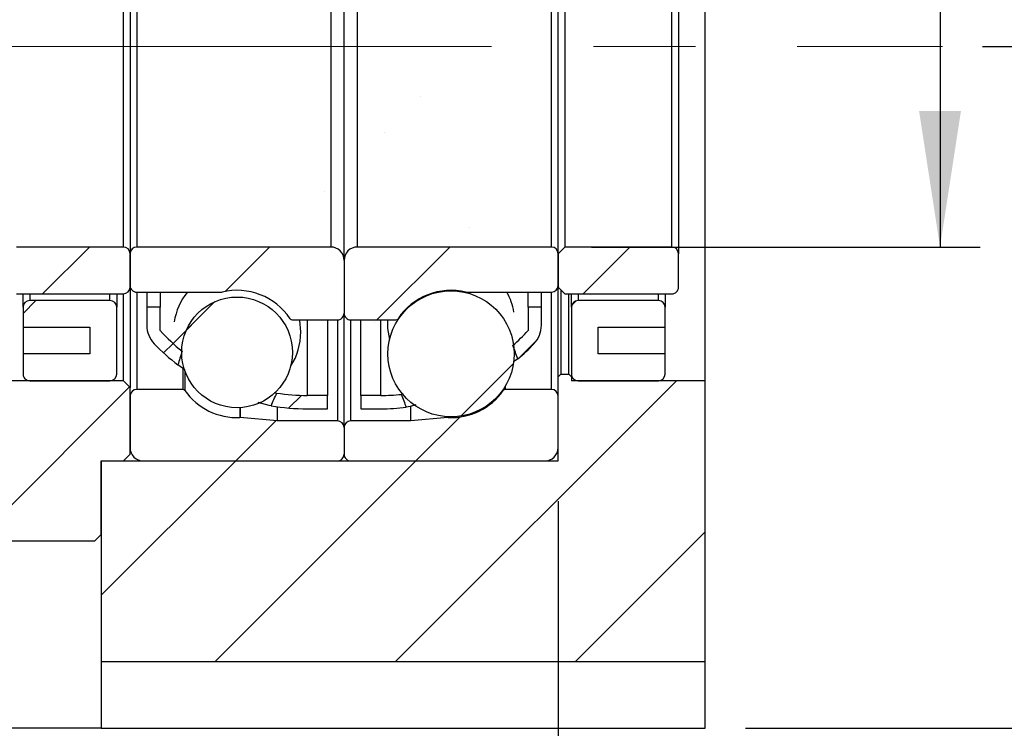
# Model space of a CAD drawing. Header units: millimetres. Extents: x 27 to 275, y 8 to 200.
# Tile 6 of 8: x 227 to 252, y 37 to 55. Entities that reach past the tile are written whole.
import ezdxf

# ---------------------------------------------------------------- set-up
doc = ezdxf.new("R2010")
doc.units = ezdxf.units.MM
doc.linetypes.add('CENTERX2', pattern=[20.319999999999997, 12.7, -2.54, 2.54, -2.54])
doc.layers.add('圖層0', color=7, linetype='Continuous')
doc.styles.add('SLDTEXTSTYLE0', font='TXT', dxfattribs={"width": 0.7})
doc.dimstyles.new('SLDDIMSTYLE3', dxfattribs={"dimtxt": 3.389973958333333, "dimasz": 2.5, "dimexe": 0, "dimexo": 0.0625, "dimgap": 0.8474934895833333, "dimtad": 1, "dimlfac": 3, "dimrnd": 1e-09, "dimzin": 12, "dimdsep": 46, "dimtxsty": 'SLDTEXTSTYLE0', "dimsah": 1, "dimcen": 0.09, "dimadec": 0, "dimazin": 3, "dimtfac": 1, "dimtofl": 0, "dimtmove": 0, "dimatfit": 3, "dimfxl": 0, "dimfrac": 2, "dimtolj": 1, "dimtzin": 12, "dimarcsym": 0})
doc.dimstyles.new('SLDDIMSTYLE5', dxfattribs={"dimtxt": 3.389973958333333, "dimasz": 2.5, "dimexe": 0, "dimexo": 0.0625, "dimgap": 0.8474934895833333, "dimtad": 1, "dimlfac": 3, "dimrnd": 1e-09, "dimzin": 12, "dimdsep": 46, "dimtxsty": 'SLDTEXTSTYLE0', "dimsah": 1, "dimcen": 0.09, "dimadec": 0, "dimazin": 3, "dimtfac": 1, "dimtmove": 0, "dimatfit": 0, "dimfxl": 0, "dimfrac": 2, "dimtolj": 1, "dimtzin": 12, "dimarcsym": 0})
doc.dimstyles.new('SLDDIMSTYLE7', dxfattribs={"dimtxt": 3.389973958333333, "dimasz": 2.5, "dimexe": 0, "dimexo": 0.0625, "dimgap": 0.8474934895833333, "dimtad": 1, "dimlfac": 3, "dimrnd": 1e-09, "dimzin": 12, "dimdsep": 46, "dimtxsty": 'SLDTEXTSTYLE0', "dimsah": 1, "dimcen": 0.09, "dimadec": 0, "dimazin": 3, "dimtol": 1, "dimtp": 0.02, "dimtm": 0.02, "dimtfac": 1, "dimtmove": 0, "dimatfit": 0, "dimfxl": 0, "dimfrac": 2, "dimtolj": 1, "dimarcsym": 0})
pattern_1 = [(45, (0, 0), (-2.245064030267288, 2.245064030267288), [])]

# ---------------------------------------------------------------- blocks, each defined once
blk = doc.blocks.new('_D_14')
at = {"layer": '圖層0', "color": 7}
for p, q in [((240.6306063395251, 43.01205020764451), (240.6306063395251, 31.69615406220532)), ((244.2972730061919, 36.34538354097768), (244.2972730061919, 31.69615406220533)), ((240.6306063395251, 32.69615406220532), (234.1114256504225, 32.6961540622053)), ((240.6306063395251, 32.69615406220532), (244.2972730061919, 32.69615406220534)), ((244.2972730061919, 32.69615406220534), (249.9358827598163, 32.69615406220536))]:
    blk.add_line(p, q, dxfattribs=at)
for points in [[(240.6306063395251, 32.69615406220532), (237.2406323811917, 33.21768851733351), (237.2406323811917, 32.1746196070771)], [(244.2972730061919, 32.69615406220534), (247.6872469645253, 32.17461960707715), (247.6872469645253, 33.21768851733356)]]:
    blk.add_solid(points, dxfattribs=at)
at = {"layer": '圖層0', "color": 7, "insert": (245.9612531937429, 36.78894419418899), "char_height": 3.175, "attachment_point": 1, "style": 'SLDTEXTSTYLE0'}
blk.add_mtext('11', dxfattribs=at)
blk = doc.blocks.new('_D_15')
at = {"layer": '圖層0', "color": 7}
for p, q in [((220.2972730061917, 58.66205020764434), (220.2972730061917, 31.69615406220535)), ((240.6306063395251, 43.01205020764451), (240.6306063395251, 31.69615406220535)), ((220.2972730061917, 32.69615406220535), (240.6306063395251, 32.69615406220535))]:
    blk.add_line(p, q, dxfattribs=at)
for points in [[(220.2972730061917, 32.69615406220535), (223.6872469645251, 32.17461960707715), (223.6872469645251, 33.21768851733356)], [(240.6306063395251, 32.69615406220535), (237.2406323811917, 33.21768851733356), (237.2406323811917, 32.17461960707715)]]:
    blk.add_solid(points, dxfattribs=at)
at = {"layer": '圖層0', "color": 7, "char_height": 3.175, "attachment_point": 1, "style": 'SLDTEXTSTYLE0'}
for s, insert in [('(', (227.8238075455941, 36.78894419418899)), (')', (233.1272332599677, 36.78894419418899)), ('61', (229.1526038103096, 36.78894419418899))]:
    blk.add_mtext(s, dxfattribs=dict(at, insert=insert))
blk = doc.blocks.new('_D_17')
at = {"layer": '圖層0', "color": 7}
for p, q in [((250.1476223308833, 59.34538354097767), (250.1476223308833, 69.06326649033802)), ((241.4639396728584, 59.34538354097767), (251.1476223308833, 59.34538354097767)), ((250.1476223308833, 59.34538354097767), (250.1476223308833, 49.34538354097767)), ((241.4639396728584, 49.34538354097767), (251.1476223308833, 49.34538354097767))]:
    blk.add_line(p, q, dxfattribs=at)
for points in [[(250.1476223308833, 59.34538354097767), (249.6260878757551, 55.95540958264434), (250.6691567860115, 55.95540958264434)], [(250.1476223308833, 49.34538354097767), (250.6691567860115, 52.73535749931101), (249.6260878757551, 52.73535749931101)]]:
    blk.add_solid(points, dxfattribs=at)
at = {"layer": '圖層0', "color": 7, "char_height": 3.175, "attachment_point": 1, "rotation": 90.00000000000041, "style": 'SLDTEXTSTYLE0'}
for s, insert in [('30', (246.054831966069, 65.08863645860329)), ('%%c', (246.054831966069, 61.06696998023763))]:
    blk.add_mtext(s, dxfattribs=dict(at, insert=insert))
blk = doc.blocks.new('_D_18')
at = {"layer": '圖層0', "color": 7}
for p, q in [((256.3259427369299, 54.34538354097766), (256.3259427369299, 60.86456423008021)), ((251.2068418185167, 54.34538354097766), (257.3259427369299, 54.34538354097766)), ((256.3259427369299, 54.34538354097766), (256.3259427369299, 37.34538354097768)), ((245.2972730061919, 37.34538354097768), (257.3259427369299, 37.34538354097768)), ((256.3259427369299, 37.34538354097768), (256.3259427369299, 30.82620285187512))]:
    blk.add_line(p, q, dxfattribs=at)
for points in [[(256.3259427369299, 54.34538354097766), (256.8474771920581, 57.73535749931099), (255.8044082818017, 57.73535749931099)], [(256.3259427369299, 37.34538354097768), (255.8044082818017, 33.95540958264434), (256.8474771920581, 33.95540958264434)]]:
    blk.add_solid(points, dxfattribs=at)
at = {"layer": '圖層0', "color": 7, "char_height": 3.175, "attachment_point": 1, "rotation": 90.00000000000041, "style": 'SLDTEXTSTYLE0'}
for s, insert in [('±0.02', (252.2331526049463, 43.74224158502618)), ('51', (252.2331526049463, 38.77542451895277))]:
    blk.add_mtext(s, dxfattribs=dict(at, insert=insert))

msp = doc.modelspace()

# ---------------------------------------------------------------- hatches: boundary and pattern name
at = {"layer": '圖層0', "linetype": 'Continuous', "lineweight": 18}
h = msp.add_hatch(dxfattribs=at)
h.set_pattern_fill('ANSI31', color=256, style=0)
h.set_pattern_definition(pattern_1)
edge = h.paths.add_edge_path(flags=0)
edge.add_ellipse((235.097490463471, 54.34538354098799), major_axis=(19.99899203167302, -53.46773633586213), ratio=0.02686027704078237, start_angle=81.04987382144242, end_angle=81.41130713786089, ccw=False)
edge.add_arc((236.2139396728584, 50.61179247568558), 5.299742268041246, 310.0981584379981, 316.0102846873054)
edge.add_arc((239.5472730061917, 47.39398601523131), 0.6666666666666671, 316.0102846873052, 360.0000000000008)
edge.add_line((240.2139396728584, 47.39398601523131), (240.2139396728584, 47.84538354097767))
edge.add_line((240.2139396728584, 47.84538354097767), (239.8806063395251, 47.84538354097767))
edge.add_line((239.8806063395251, 47.84538354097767), (239.8806063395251, 47.26205020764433))
edge.add_arc((236.2139396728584, 50.61179247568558), 4.966408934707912, 311.490994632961, 317.5862369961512, ccw=False)
h = msp.add_hatch(dxfattribs=at)
h.set_pattern_fill('ANSI31', color=256, style=0)
h.set_pattern_definition(pattern_1)
edge = h.paths.add_edge_path(flags=0)
edge.add_arc((231.0472730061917, 47.39398601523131), 0.6666666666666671, 180, 223.9897153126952)
edge.add_arc((234.3806063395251, 50.61179247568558), 5.299742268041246, 223.989715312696, 232.5201576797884)
edge.add_ellipse((235.4970555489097, 54.34538354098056), major_axis=(-5.629427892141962, -14.97758208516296), ratio=0.09582988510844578, start_angle=302.5219058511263, end_angle=304.05035680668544, ccw=False)
edge.add_arc((234.3806063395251, 50.61179247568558), 4.966408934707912, 222.4137630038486, 231.0768909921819, ccw=False)
edge.add_line((230.7139396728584, 47.26205020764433), (230.7139396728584, 47.84538354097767))
edge.add_line((230.7139396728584, 47.84538354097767), (230.3806063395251, 47.84538354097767))
edge.add_line((230.3806063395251, 47.84538354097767), (230.3806063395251, 47.39398601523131))
h = msp.add_hatch(dxfattribs=at)
h.set_pattern_fill('ANSI31', color=256, style=0)
h.set_pattern_definition(pattern_1)
edge = h.paths.add_edge_path(flags=0)
edge.add_arc((236.2139396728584, 50.61179247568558), 4.966408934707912, 270, 275.8927247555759, ccw=False)
edge.add_line((236.2139396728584, 45.64538354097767), (235.7139396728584, 45.64538354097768))
edge.add_line((235.7139396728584, 45.64538354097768), (235.7139396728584, 45.31205020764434))
edge.add_line((235.7139396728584, 45.31205020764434), (236.2139396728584, 45.31205020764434))
edge.add_arc((236.2139396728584, 50.61179247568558), 5.299742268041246, 270.0000000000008, 276.8466302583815)
edge.add_ellipse((235.097490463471, 54.34538354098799), major_axis=(19.99899203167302, -53.46773633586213), ratio=0.02686027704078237, start_angle=278.75992214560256, end_angle=279.10953166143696, ccw=False)
h = msp.add_hatch(dxfattribs=at)
h.set_pattern_fill('ANSI31', color=256, style=0)
h.set_pattern_definition(pattern_1)
edge = h.paths.add_edge_path(flags=0)
edge.add_line((234.8806063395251, 45.31205020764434), (234.8806063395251, 45.64538354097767))
edge.add_line((234.8806063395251, 45.64538354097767), (234.3806063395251, 45.64538354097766))
edge.add_arc((234.3806063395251, 50.61179247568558), 4.966408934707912, 261.1971475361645, 270, ccw=False)
edge.add_ellipse((235.4970555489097, 54.34538354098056), major_axis=(-5.629427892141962, -14.97758208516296), ratio=0.09582988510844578, start_angle=55.366436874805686, end_angle=56.85186396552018, ccw=False)
edge.add_arc((234.3806063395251, 50.61179247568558), 5.299742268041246, 260.2014962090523, 270.0000000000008)
edge.add_line((234.3806063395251, 45.31205020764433), (234.8806063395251, 45.31205020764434))
h = msp.add_hatch(dxfattribs=at)
h.set_pattern_fill('ANSI31', color=256, style=0)
h.set_pattern_definition(pattern_1)
edge = h.paths.add_edge_path(flags=0)
edge.add_line((227.1306063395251, 49.34538354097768), (226.9639396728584, 49.17871687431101))
edge.add_line((226.9639396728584, 49.17871687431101), (226.9639396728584, 48.34538354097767))
edge.add_line((226.9639396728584, 48.34538354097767), (227.1306063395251, 48.17871687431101))
edge.add_line((227.1306063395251, 48.17871687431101), (229.7972730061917, 48.17871687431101))
edge.add_arc((229.7972730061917, 48.34538354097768), 0.1666666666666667, 270.0000000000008, 360.0000000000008)
edge.add_line((229.9639396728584, 48.34538354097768), (229.9639396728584, 49.17871687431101))
edge.add_arc((229.7972730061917, 49.17871687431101), 0.1666666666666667, 0, 90)
edge.add_line((229.7972730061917, 49.34538354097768), (227.1306063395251, 49.34538354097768))
h = msp.add_hatch(dxfattribs=at)
h.set_pattern_fill('ANSI31', color=256, style=0)
h.set_pattern_definition(pattern_1)
edge = h.paths.add_edge_path(flags=0)
edge.add_line((234.9639396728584, 49.34538354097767), (230.1306063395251, 49.34538354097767))
edge.add_arc((230.1306063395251, 49.178716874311), 0.1666666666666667, 90, 180)
edge.add_line((229.9639396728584, 49.178716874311), (229.9639396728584, 48.38705020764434))
edge.add_arc((230.1306063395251, 48.38705020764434), 0.1666666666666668, 180.0000000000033, 270.0000000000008)
edge.add_line((230.1306063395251, 48.22038354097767), (232.2439136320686, 48.22038354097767))
edge.add_arc((232.2439136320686, 48.28705020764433), 0.0666666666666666, 270.0000000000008, 283.5190642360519)
edge.add_arc((232.6306063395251, 46.67871687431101), 1.5875, 33.652613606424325, 103.51906423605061, ccw=False)
edge.add_arc((234.0075557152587, 47.59538354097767), 0.06666666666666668, 213.6526136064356, 270.0000000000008)
edge.add_line((234.0075557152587, 47.528716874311), (235.1306063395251, 47.528716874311))
edge.add_arc((235.1306063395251, 47.69538354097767), 0.1666666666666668, 270.0000000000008, 360.0000000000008)
edge.add_line((235.2972730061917, 47.69538354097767), (235.2972730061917, 49.01205020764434))
edge.add_arc((234.9639396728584, 49.01205020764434), 0.3333333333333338, 0, 90)
h = msp.add_hatch(dxfattribs=at)
h.set_pattern_fill('ANSI31', color=256, style=0)
h.set_pattern_definition(pattern_1)
edge = h.paths.add_edge_path(flags=0)
edge.add_line((240.6306063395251, 48.38705020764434), (240.6306063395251, 49.17871687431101))
edge.add_arc((240.4639396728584, 49.17871687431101), 0.1666666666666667, 0, 90)
edge.add_line((240.4639396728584, 49.34538354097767), (235.6306063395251, 49.34538354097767))
edge.add_arc((235.6306063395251, 49.01205020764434), 0.3333333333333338, 90, 180.000000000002)
edge.add_line((235.2972730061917, 49.01205020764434), (235.2972730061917, 47.69538354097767))
edge.add_arc((235.4639396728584, 47.69538354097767), 0.1666666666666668, 180, 270.0000000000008)
edge.add_line((235.4639396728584, 47.528716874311), (236.5869902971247, 47.528716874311))
edge.add_arc((236.5869902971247, 47.59538354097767), 0.06666666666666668, 270.0000000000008, 326.3473863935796)
edge.add_arc((237.9639396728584, 46.67871687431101), 1.5875, 76.48093576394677, 146.3473863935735, ccw=False)
edge.add_arc((238.3506323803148, 48.28705020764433), 0.0666666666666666, 256.4809357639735, 270.0000000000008)
edge.add_line((238.3506323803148, 48.22038354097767), (240.4639396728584, 48.22038354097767))
edge.add_arc((240.4639396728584, 48.38705020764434), 0.1666666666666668, 270.0000000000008, 360.0000000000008)
h = msp.add_hatch(dxfattribs=at)
h.set_pattern_fill('ANSI31', color=256, style=0)
h.set_pattern_definition(pattern_1)
edge = h.paths.add_edge_path(flags=0)
edge.add_line((240.7972730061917, 49.34538354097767), (240.6306063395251, 49.178716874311))
edge.add_line((240.6306063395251, 49.178716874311), (240.6306063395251, 48.34538354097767))
edge.add_line((240.6306063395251, 48.34538354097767), (240.7972730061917, 48.17871687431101))
edge.add_line((240.7972730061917, 48.17871687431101), (243.4639396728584, 48.178716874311))
edge.add_arc((243.4639396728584, 48.34538354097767), 0.1666666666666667, 270.0000000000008, 360.0000000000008)
edge.add_line((243.6306063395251, 48.34538354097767), (243.6306063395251, 49.178716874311))
edge.add_arc((243.4639396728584, 49.178716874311), 0.1666666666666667, 0, 90)
edge.add_line((243.4639396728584, 49.34538354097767), (240.7972730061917, 49.34538354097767))
h = msp.add_hatch(dxfattribs=at)
h.set_pattern_fill('ANSI31', color=256, style=0)
h.set_pattern_definition(pattern_1)
edge = h.paths.add_edge_path(flags=0)
edge.add_arc((232.6306063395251, 46.71894633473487), 1.380189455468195, 0, 360)
h = msp.add_hatch(dxfattribs=at)
h.set_pattern_fill('ANSI31', color=256, style=0)
h.set_pattern_definition(pattern_1)
edge = h.paths.add_edge_path(flags=0)
edge.add_arc((237.9639396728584, 46.68186978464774), 1.572202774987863, 0, 360)
h = msp.add_hatch(dxfattribs=at)
h.set_pattern_fill('ANSI31', color=256, style=0)
h.set_pattern_definition(pattern_1)
edge = h.paths.add_edge_path(flags=0)
edge.add_line((227.2972730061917, 47.84538354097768), (227.2972730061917, 47.34538354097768))
edge.add_line((227.2972730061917, 47.34538354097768), (228.9639396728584, 47.34538354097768))
edge.add_line((228.9639396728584, 47.34538354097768), (228.9639396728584, 46.67871687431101))
edge.add_line((228.9639396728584, 46.67871687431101), (227.2972730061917, 46.67871687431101))
edge.add_line((227.2972730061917, 46.67871687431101), (227.2972730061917, 46.17871687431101))
edge.add_arc((227.4639396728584, 46.17871687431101), 0.1666666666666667, 180.0000000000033, 270.0000000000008)
edge.add_line((227.4639396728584, 46.01205020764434), (229.4639396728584, 46.01205020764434))
edge.add_arc((229.4639396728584, 46.17871687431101), 0.1666666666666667, 270.0000000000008, 359.9999999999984)
edge.add_line((229.6306063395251, 46.17871687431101), (229.6306063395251, 47.84538354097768))
edge.add_arc((229.4639396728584, 47.84538354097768), 0.1666666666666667, 0, 90)
edge.add_line((229.4639396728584, 48.01205020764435), (227.4639396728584, 48.01205020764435))
edge.add_arc((227.4639396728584, 47.84538354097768), 0.1666666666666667, 90, 180)
h = msp.add_hatch(dxfattribs=at)
h.set_pattern_fill('ANSI31', color=256, style=0)
h.set_pattern_definition(pattern_1)
edge = h.paths.add_edge_path(flags=0)
edge.add_line((241.6306063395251, 46.67871687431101), (241.6306063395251, 47.34538354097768))
edge.add_line((241.6306063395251, 47.34538354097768), (243.2972730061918, 47.34538354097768))
edge.add_line((243.2972730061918, 47.34538354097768), (243.2972730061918, 47.84538354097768))
edge.add_arc((243.1306063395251, 47.84538354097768), 0.1666666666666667, 0, 90)
edge.add_line((243.1306063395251, 48.01205020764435), (241.1306063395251, 48.01205020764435))
edge.add_arc((241.1306063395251, 47.84538354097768), 0.1666666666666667, 90, 180)
edge.add_line((240.9639396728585, 47.84538354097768), (240.9639396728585, 46.17871687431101))
edge.add_arc((241.1306063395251, 46.17871687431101), 0.1666666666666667, 180, 270.0000000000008)
edge.add_line((241.1306063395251, 46.01205020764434), (243.1306063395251, 46.01205020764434))
edge.add_arc((243.1306063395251, 46.17871687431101), 0.1666666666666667, 270.0000000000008, 360.0000000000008)
edge.add_line((243.2972730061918, 46.17871687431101), (243.2972730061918, 46.67871687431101))
edge.add_line((243.2972730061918, 46.67871687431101), (241.6306063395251, 46.67871687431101))
h = msp.add_hatch(dxfattribs=at)
h.set_pattern_fill('ANSI31', color=256, style=0)
h.set_pattern_definition(pattern_1)
h.paths.add_polyline_path([(240.8972730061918, 46.17871687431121), (240.6972730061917, 46.17871687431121), (240.6306063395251, 46.11205020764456), (240.6306063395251, 44.01205020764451), (229.2472730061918, 44.01205020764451), (229.2472730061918, 39.01205020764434), (244.2972730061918, 39.01205020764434), (244.2972730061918, 46.01205020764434), (240.9639396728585, 46.01205020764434), (240.9639396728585, 46.11205020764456)], flags=0)
h = msp.add_hatch(dxfattribs=at)
h.set_pattern_fill('ANSI31', color=256, style=0)
h.set_pattern_definition(pattern_1)
h.paths.add_polyline_path([(224.7472730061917, 46.01205020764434), (224.5806063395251, 45.84538354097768), (224.5806063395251, 42.178716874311), (224.7472730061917, 42.01205020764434), (229.0806063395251, 42.01205020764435), (229.2472730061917, 42.17871687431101), (229.2472730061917, 44.01205020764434), (229.7972730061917, 44.01205020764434), (229.9639396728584, 44.17871687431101), (229.9639396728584, 45.84538354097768), (229.7972730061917, 46.01205020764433)], flags=0)
h = msp.add_hatch(dxfattribs=at)
h.set_pattern_fill('ANSI31', color=256, style=0)
h.set_pattern_definition(pattern_1)
edge = h.paths.add_edge_path(flags=0)
edge.add_line((230.2972730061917, 44.01205020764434), (235.1306063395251, 44.01205020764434))
edge.add_arc((235.1306063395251, 44.17871687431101), 0.1666666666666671, 270.0000000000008, 360.0000000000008)
edge.add_line((235.2972730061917, 44.17871687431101), (235.2972730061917, 44.84538354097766))
edge.add_arc((235.1306063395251, 44.84538354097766), 0.1666666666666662, 0, 90)
edge.add_line((235.1306063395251, 45.01205020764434), (233.6306063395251, 45.01205020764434))
edge.add_line((233.6306063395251, 45.01205020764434), (232.7099409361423, 45.09259799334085))
edge.add_arc((232.7041305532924, 45.02618501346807), 0.06666666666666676, 84.99999999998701, 92.54751564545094)
edge.add_arc((232.6306063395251, 46.67871687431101), 1.5875, 215.051136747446, 272.5475156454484, ccw=False)
edge.add_arc((231.2764396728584, 45.728716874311), 0.06666666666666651, 35.05113674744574, 90)
edge.add_line((231.2764396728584, 45.79538354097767), (230.1306063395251, 45.79538354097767))
edge.add_arc((230.1306063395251, 45.628716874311), 0.1666666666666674, 90, 180)
edge.add_line((229.9639396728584, 45.628716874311), (229.9639396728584, 44.34538354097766))
edge.add_arc((230.2972730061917, 44.34538354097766), 0.3333333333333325, 180, 270.0000000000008)
h = msp.add_hatch(dxfattribs=at)
h.set_pattern_fill('ANSI31', color=256, style=0)
h.set_pattern_definition(pattern_1)
edge = h.paths.add_edge_path(flags=0)
edge.add_line((235.2972730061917, 44.84538354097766), (235.2972730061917, 44.17871687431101))
edge.add_arc((235.4639396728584, 44.17871687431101), 0.1666666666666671, 180, 270.0000000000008)
edge.add_line((235.4639396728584, 44.01205020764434), (240.2972730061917, 44.01205020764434))
edge.add_arc((240.2972730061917, 44.34538354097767), 0.3333333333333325, 270.0000000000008, 359.9999999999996)
edge.add_line((240.6306063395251, 44.34538354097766), (240.6306063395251, 45.628716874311))
edge.add_arc((240.4639396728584, 45.628716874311), 0.1666666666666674, 0, 90)
edge.add_line((240.4639396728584, 45.79538354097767), (239.3181063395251, 45.79538354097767))
edge.add_arc((239.3181063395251, 45.72871687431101), 0.06666666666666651, 90, 144.9488632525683)
edge.add_arc((237.9639396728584, 46.67871687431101), 1.5875, 267.45248435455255, 324.9488632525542, ccw=False)
edge.add_arc((237.8904154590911, 45.02618501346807), 0.06666666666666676, 87.45248435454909, 95.00000000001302)
edge.add_line((237.8846050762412, 45.09259799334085), (236.9639396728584, 45.01205020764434))
edge.add_line((236.9639396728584, 45.01205020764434), (235.4639396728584, 45.01205020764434))
edge.add_arc((235.4639396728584, 44.84538354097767), 0.1666666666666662, 90, 180.0000000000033)

# ---------------------------------------------------------------- linework, layer by layer
at = {"color": 7, "linetype": 'Continuous', "lineweight": 25}
for p, q in [((244.2972736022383, 46.012050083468), (244.2972736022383, 62.67871699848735)), ((235.2972752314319, 49.0120499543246), (235.2972752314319, 59.67871712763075)), ((229.9639410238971, 59.51205012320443), (229.9639410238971, 49.17871695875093)), ((240.630604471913, 49.17871695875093), (240.630604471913, 59.51205012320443)), ((243.630605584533, 59.51205012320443), (243.630605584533, 49.17871695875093)), ((229.7972715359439, 49.34538365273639), (229.7972715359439, 59.34538342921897)), ((230.1306055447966, 59.34538342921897), (230.1306055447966, 49.34538365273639)), ((234.9639412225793, 59.34538342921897), (234.9639412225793, 49.34538365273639)), ((235.6306042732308, 49.34538365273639), (235.6306042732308, 59.34538342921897)), ((240.4639399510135, 49.34538365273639), (240.4639399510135, 59.34538342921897)), ((240.7972739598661, 59.34538342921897), (240.7972739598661, 49.34538365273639)), ((243.4639410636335, 49.34538365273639), (243.4639410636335, 59.34538342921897)), ((229.7972715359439, 49.34538365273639), (227.1306069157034, 49.34538365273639)), ((234.9639412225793, 49.34538365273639), (230.1306055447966, 49.34538365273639)), ((240.4639399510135, 49.34538365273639), (235.6306042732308, 49.34538365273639)), ((240.630604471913, 49.17871695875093), (240.7972739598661, 49.34538365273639)), ((243.4639410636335, 49.34538365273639), (240.7972739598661, 49.34538365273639)), ((229.9639410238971, 48.34538379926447), (229.9639410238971, 49.17871695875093)), ((229.9639410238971, 49.17871695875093), (229.9639410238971, 48.38704992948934)), ((240.630604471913, 48.38704992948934), (240.630604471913, 49.17871695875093)), ((240.630604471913, 49.17871695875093), (240.630604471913, 48.34538379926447)), ((243.630605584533, 48.34538379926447), (243.630605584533, 49.17871695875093)), ((235.2972752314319, 49.0120499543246), (235.2972752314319, 47.69538335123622)), ((229.9639410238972, 48.34538379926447), (229.9639410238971, 45.8453836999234)), ((240.630604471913, 46.11204991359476), (240.630604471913, 48.34538379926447)), ((240.7972739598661, 48.17871679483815), (240.630604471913, 48.34538379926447)), ((227.1306069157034, 48.17871679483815), (229.7972715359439, 48.17871679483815)), ((227.2972739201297, 47.84538340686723), (227.2972739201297, 48.17871679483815)), ((229.6306070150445, 48.17871679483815), (229.6306070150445, 47.84538340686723)), ((229.7972715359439, 46.012050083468), (229.797271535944, 48.17871679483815)), ((230.1306055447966, 48.22038354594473), (232.2439130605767, 48.22038354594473)), ((230.3806072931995, 48.22038354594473), (230.3806072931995, 47.84538340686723)), ((230.7139413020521, 48.22038354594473), (230.7139413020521, 47.84538340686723)), ((238.3506324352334, 48.22038354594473), (240.4639399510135, 48.22038354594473)), ((239.8806041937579, 47.84538340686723), (239.880604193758, 48.22038354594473)), ((240.2139382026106, 47.84538340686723), (240.2139382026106, 48.22038354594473)), ((240.6972722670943, 48.27871662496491), (240.6972722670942, 46.17871708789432)), ((240.7972739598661, 48.17871679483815), (243.4639410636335, 48.17871679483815)), ((240.8972706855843, 46.17871708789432), (240.8972706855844, 48.17871679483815)), ((240.9639384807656, 47.84538340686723), (240.9639384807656, 48.17871679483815)), ((243.2972715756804, 48.17871679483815), (243.2972715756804, 47.84538340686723)), ((227.2972739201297, 47.84538340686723), (227.2972739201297, 47.34538363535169)), ((229.4639375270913, 48.01205041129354), (227.4639384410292, 48.01205041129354)), ((229.6306070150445, 46.17871708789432), (229.6306070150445, 47.84538340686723)), ((230.3806072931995, 47.84538340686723), (230.3806072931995, 47.3939862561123)), ((230.7139413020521, 47.84538340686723), (230.3806072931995, 47.84538340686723)), ((230.7139413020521, 47.26205013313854), (230.7139413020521, 47.84538340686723)), ((239.8806041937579, 47.84538340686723), (239.8806041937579, 47.26205013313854)), ((240.2139382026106, 47.84538340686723), (239.8806041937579, 47.84538340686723)), ((240.2139382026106, 47.3939862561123), (240.2139382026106, 47.84538340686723)), ((240.9639384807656, 47.84538340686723), (240.9639384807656, 46.17871708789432)), ((243.1306070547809, 48.01205041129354), (241.1306079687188, 48.01205041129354)), ((243.2972715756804, 47.34538363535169), (243.2972715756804, 47.84538340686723)), ((235.2972752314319, 44.84538353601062), (235.297275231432, 47.69538335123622)), ((234.0075548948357, 47.52871696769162), (235.1306057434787, 47.52871696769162)), ((234.8806039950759, 47.52871696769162), (234.8806039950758, 45.64538341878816)), ((235.4639397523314, 47.52871696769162), (236.5869906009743, 47.52871696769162)), ((235.7139415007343, 45.64538341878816), (235.7139415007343, 47.52871696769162)), ((227.2972739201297, 47.34538363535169), (228.9639389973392, 47.34538363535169)), ((227.2972739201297, 47.34538363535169), (227.2972739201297, 46.67871685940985)), ((228.9639389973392, 47.34538363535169), (228.9639389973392, 46.67871685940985)), ((241.6306064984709, 47.34538363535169), (243.2972715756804, 47.34538363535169)), ((241.6306064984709, 46.67871685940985), (241.6306064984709, 47.34538363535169)), ((243.2972715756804, 46.67871685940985), (243.2972715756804, 47.34538363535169)), ((227.2972739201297, 46.67871685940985), (227.2972739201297, 46.17871708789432)), ((228.9639389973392, 46.67871685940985), (227.2972739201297, 46.67871685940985)), ((243.2972715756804, 46.67871685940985), (241.6306064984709, 46.67871685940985)), ((243.2972715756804, 46.17871708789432), (243.2972715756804, 46.67871685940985)), ((240.630604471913, 46.11204991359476), (240.6972722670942, 46.17871708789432)), ((240.6972722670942, 46.17871708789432), (240.8972706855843, 46.17871708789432)), ((240.8972706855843, 46.17871708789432), (240.9639384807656, 46.11204991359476)), ((240.9639384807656, 46.17871708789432), (240.9639384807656, 46.11204991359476)), ((229.7972715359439, 46.012050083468), (224.7472729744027, 46.012050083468)), ((227.4639384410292, 46.012050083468), (229.4639375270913, 46.012050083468)), ((229.7972715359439, 46.012050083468), (229.9639410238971, 45.8453836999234)), ((240.630604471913, 44.01205037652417), (240.630604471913, 46.11204991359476)), ((240.9639384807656, 46.11204991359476), (240.9639384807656, 46.012050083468)), ((244.2972736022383, 46.012050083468), (240.9639384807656, 46.012050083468)), ((241.1306079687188, 46.012050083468), (243.1306070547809, 46.012050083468)), ((244.2972736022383, 39.01205017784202), (244.2972736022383, 46.012050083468)), ((229.9639410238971, 44.17871676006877), (229.9639410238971, 45.8453836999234)), ((231.2764402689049, 45.79538347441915), (230.1306055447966, 45.79538347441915)), ((233.5570530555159, 45.71733305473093), (233.6205717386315, 45.70388413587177)), ((234.8806039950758, 45.64538341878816), (234.3806054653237, 45.64538341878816)), ((234.8806039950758, 45.31205003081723), (234.8806039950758, 45.64538341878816)), ((235.7139415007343, 45.64538341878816), (235.7139415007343, 45.31205003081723)), ((236.2139400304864, 45.64538341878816), (235.7139415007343, 45.64538341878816)), ((240.4639399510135, 45.79538347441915), (239.3181052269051, 45.79538347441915)), ((229.9639410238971, 45.62871709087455), (229.9639410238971, 44.3453837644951)), ((240.630604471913, 44.3453837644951), (240.630604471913, 45.62871709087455)), ((233.6306051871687, 45.36538749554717), (233.6306051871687, 45.01204991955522)), ((234.3806054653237, 45.31205003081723), (234.8806039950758, 45.31205003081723)), ((235.7139415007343, 45.31205003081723), (236.2139400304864, 45.31205003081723)), ((236.9639403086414, 45.01204991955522), (236.9639403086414, 45.36282263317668)), ((233.6306051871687, 45.01204991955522), (232.7099419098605, 45.09259814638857)), ((235.1306057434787, 45.01204991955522), (233.6306051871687, 45.01204991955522)), ((236.9639403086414, 45.01204991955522), (235.4639397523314, 45.01204991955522)), ((237.8846035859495, 45.09259814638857), (236.9639403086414, 45.01204991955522)), ((235.2972752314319, 44.84538353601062), (235.2972752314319, 44.17871676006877)), ((229.9639410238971, 44.17871676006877), (229.7972715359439, 44.01205037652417)), ((229.2472721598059, 44.01205037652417), (229.2472721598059, 39.01205017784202)), ((229.2472721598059, 44.01205037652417), (240.630604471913, 44.01205037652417)), ((229.2472721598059, 44.01205037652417), (229.7972715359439, 44.01205037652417)), ((229.2472721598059, 42.17871705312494), (229.2472721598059, 44.01205037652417)), ((230.2972750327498, 44.01205037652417), (235.1306057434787, 44.01205037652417)), ((235.4639397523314, 44.01205037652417), (240.297275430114, 44.01205037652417)), ((229.0806051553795, 42.01205004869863), (224.7472729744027, 42.01205004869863)), ((229.2472721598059, 42.17871705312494), (229.0806051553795, 42.01205004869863)), ((229.2472721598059, 39.01205017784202), (244.2972736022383, 39.01205017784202)), ((229.247272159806, 39.01205017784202), (229.247272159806, 37.34538385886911)), ((244.2972736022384, 37.34538385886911), (244.2972736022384, 39.01205017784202)), ((229.247272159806, 37.34538385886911), (215.7972729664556, 37.34538385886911)), ((229.247272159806, 37.34538385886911), (244.2972736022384, 37.34538385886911))]:
    msp.add_line(p, q, dxfattribs=at)
at = {"color": 8, "linetype": 'Continuous', "lineweight": 25}
for p, q in [((227.4639384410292, 48.17871679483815), (227.4639384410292, 48.01205041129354)), ((229.4639375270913, 48.01205041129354), (229.4639375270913, 48.17871679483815)), ((230.1306055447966, 48.22038354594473), (230.1306055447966, 45.79538347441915)), ((240.4639399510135, 45.79538347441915), (240.4639399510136, 48.22038354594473)), ((241.1306079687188, 48.17871679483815), (241.1306079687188, 48.01205041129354)), ((243.1306070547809, 48.01205041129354), (243.1306070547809, 48.17871679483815)), ((234.3806054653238, 47.52871696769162), (234.3806054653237, 45.64538341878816)), ((235.1306057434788, 47.52871696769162), (235.1306057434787, 45.01204991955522)), ((235.4639397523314, 45.01204991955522), (235.4639397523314, 47.52871696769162)), ((236.2139400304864, 45.64538341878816), (236.2139400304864, 47.52871696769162)), ((231.276440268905, 46.31203653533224), (231.2764402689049, 45.79538347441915)), ((231.3310132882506, 46.25420202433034), (231.3310132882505, 45.76700421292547)), ((239.3181052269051, 45.79538347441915), (239.3181052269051, 45.88308674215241)), ((239.2635322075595, 45.76700421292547), (239.2635322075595, 45.79706171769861)), ((232.7011651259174, 45.34056154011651), (232.7011651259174, 45.09278565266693)), ((232.7099419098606, 45.34103899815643), (232.7099419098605, 45.09259814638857)), ((237.8846035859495, 45.09259814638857), (237.8846035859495, 45.11166977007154)), ((237.8933803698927, 45.09278565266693), (237.8933803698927, 45.11125129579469))]:
    msp.add_line(p, q, dxfattribs=at)
at = {"color": 7, "linetype": 'Continuous', "lineweight": 25, "flags": 128}
for points in [[(234.2181083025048, 47.22799477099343), (234.1925925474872, 47.51145397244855), (234.1893639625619, 47.52871696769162)], [(236.3780365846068, 47.52871696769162), (236.3828297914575, 47.315206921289), (236.4327288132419, 47.03853147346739)], [(231.3310132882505, 46.28110544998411), (231.3296572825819, 46.2819337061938), (231.1558054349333, 46.40608956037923)], [(239.627498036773, 46.55779641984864), (239.5459737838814, 46.49814024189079), (239.5203884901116, 46.48188804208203)], [(236.7238229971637, 45.67162684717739), (236.7342041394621, 45.67290586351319), (236.7796824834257, 45.68275118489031)], [(233.4786779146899, 45.38936098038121), (233.4307408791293, 45.39810299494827), (233.1563210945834, 45.46521099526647)], [(237.0858765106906, 45.40736406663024), (236.9450704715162, 45.36954057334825), (236.8457343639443, 45.34984372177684)]]:
    msp.add_lwpolyline(points, dxfattribs=at)
at = {"color": 7, "linetype": 'Continuous', "lineweight": 25}
for centre, radius in [((232.6306063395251, 46.71894633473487), 1.380189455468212), ((237.9639396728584, 46.68186978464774), 1.572202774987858)]:
    msp.add_circle(centre, radius, dxfattribs=at)
for centre, radius, start, end in [((229.7972730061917, 49.17871687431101), 0.1666666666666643, 2.662505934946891e-10, 90), ((230.1306063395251, 49.178716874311), 0.1666666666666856, 90, 179.9999999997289), ((234.9639396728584, 49.01205020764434), 0.3333333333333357, 0, 90), ((235.6306063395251, 49.01205020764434), 0.3333333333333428, 90, 179.9999999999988), ((240.4639396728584, 49.178716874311), 0.1666666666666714, 3.419732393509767e-10, 90), ((243.4639396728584, 49.178716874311), 0.1666666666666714, 3.615145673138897e-10, 90), ((229.7972730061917, 48.34538354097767), 0.1666666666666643, 270.0000000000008, 0), ((230.1306063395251, 48.38705020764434), 0.1666666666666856, 180, 270.0000000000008), ((240.4639396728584, 48.38705020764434), 0.1666666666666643, 270.0000000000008, 0), ((243.4639396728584, 48.34538354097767), 0.1666666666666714, 270.0000000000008, 2.44266599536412e-12), ((232.6306063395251, 47.22799473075), 1.587500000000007, 141.3085044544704, 170.7382740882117), ((232.2439136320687, 48.28705020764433), 0.06666666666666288, 270.0000000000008, 283.5190642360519), ((232.6306063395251, 46.678716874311), 1.587500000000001, 33.6526136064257, 103.5190642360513), ((237.9639396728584, 46.678716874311), 1.587500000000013, 76.4809357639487, 146.3473863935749), ((238.3506323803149, 48.28705020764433), 0.06666666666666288, 256.4809357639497, 270.0000000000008), ((237.9639396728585, 47.45750901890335), 1.587500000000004, 9.539177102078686, 28.72138703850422), ((227.4639396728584, 47.84538354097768), 0.1666666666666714, 90, 179.9999999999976), ((229.4639396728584, 47.84538354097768), 0.1666666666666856, 2.662505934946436e-10, 90), ((241.1306063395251, 47.84538354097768), 0.1666666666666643, 90, 179.9999999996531), ((243.1306063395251, 47.84538354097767), 0.1666666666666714, 0, 90), ((235.1306063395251, 47.69538354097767), 0.1666666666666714, 270.0000000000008, 3.028905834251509e-10), ((235.4639396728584, 47.69538354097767), 0.1666666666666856, 179.9999999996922, 270.0000000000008), ((231.0472730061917, 47.3939860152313), 0.6666666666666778, 179.999999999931, 223.9897153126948), ((234.0075557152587, 47.59538354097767), 0.06666666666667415, 213.6526136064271, 270.0000000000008), ((236.5869902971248, 47.59538354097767), 0.06666666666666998, 270.0000000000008, 326.3473863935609), ((239.5472730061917, 47.39398601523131), 0.6666666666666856, 316.0102846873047, 8.427197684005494e-11), ((234.3806063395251, 50.61179247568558), 4.966408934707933, 222.4137630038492, 231.0768909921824), ((232.6306063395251, 47.22799473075), 1.587500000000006, 327.2489401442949, 0), ((236.2139396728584, 50.61179247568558), 4.966408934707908, 311.490994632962, 317.5862369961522), ((234.3806063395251, 50.61179247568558), 5.299742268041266, 223.9897153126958, 232.5201576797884), ((236.2139396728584, 50.61179247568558), 5.299742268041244, 310.0981584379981, 316.0102846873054), ((227.4639396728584, 46.17871687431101), 0.1666666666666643, 179.9999999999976, 270.0000000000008), ((229.4639396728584, 46.17871687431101), 0.1666666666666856, 270.0000000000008, 0), ((241.1306063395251, 46.17871687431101), 0.1666666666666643, 179.9999999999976, 270.0000000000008), ((243.1306063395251, 46.17871687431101), 0.1666666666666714, 270.0000000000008, 0), ((230.1306063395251, 45.628716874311), 0.1666666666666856, 90, 179.9999999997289), ((231.2764396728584, 45.728716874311), 0.06666666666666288, 35.05113674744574, 90), ((232.6306063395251, 46.678716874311), 1.587500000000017, 215.051136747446, 272.5475156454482), ((234.3806063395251, 50.61179247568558), 4.966408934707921, 261.1971475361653, 270.0000000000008), ((236.2139396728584, 50.61179247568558), 4.966408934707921, 270.0000000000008, 275.892724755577), ((237.9639396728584, 46.678716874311), 1.587500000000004, 267.4524843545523, 324.948863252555), ((239.3181063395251, 45.728716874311), 0.06666666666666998, 90, 144.9488632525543), ((240.4639396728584, 45.628716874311), 0.1666666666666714, 3.419732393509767e-10, 90), ((234.3806063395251, 50.61179247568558), 5.299742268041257, 260.2014962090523, 270.0000000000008), ((236.2139396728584, 50.61179247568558), 5.29974226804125, 270.0000000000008, 276.8466302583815), ((232.7041305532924, 45.02618501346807), 0.06666666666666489, 84.99999999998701, 92.54751564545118), ((235.1306063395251, 44.84538354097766), 0.1666666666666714, 2.44266599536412e-12, 90), ((235.4639396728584, 44.84538354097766), 0.1666666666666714, 90, 180), ((237.8904154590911, 45.02618501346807), 0.0666666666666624, 87.4524843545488, 94.99999999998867), ((230.2972730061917, 44.34538354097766), 0.3333333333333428, 180, 270.0000000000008), ((235.1306063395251, 44.17871687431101), 0.1666666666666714, 270.0000000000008, 3.028905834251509e-10), ((235.4639396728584, 44.17871687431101), 0.1666666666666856, 179.9999999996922, 270.0000000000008), ((240.2972730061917, 44.34538354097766), 0.3333333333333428, 270.0000000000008, 1.221332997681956e-12)]:
    msp.add_arc(centre, radius, start, end, dxfattribs=at)
for centre, major_axis, ratio, start_param, end_param in [((235.097490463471, 54.34538354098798), (19.998992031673, -53.46773633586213), 0.02686027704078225, 1.414587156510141, 1.420895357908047), ((235.4970555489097, 54.34538354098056), (-5.629427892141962, -14.97758208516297), 0.09582988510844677, 5.28000331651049, 5.306679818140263), ((235.4970555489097, 54.34538354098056), (-5.629427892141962, -14.97758208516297), 0.09582988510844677, 0.9663266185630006, 0.9922522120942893), ((235.097490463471, 54.34538354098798), (19.998992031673, -53.46773633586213), 0.02686027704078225, 4.865278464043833, 4.871380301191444)]:
    msp.add_ellipse(centre, major_axis=major_axis, ratio=ratio, start_param=start_param, end_param=end_param, dxfattribs=at)
at = {"layer": '圖層0', "color": 7, "linetype": 'CENTERX2', "lineweight": 18}
msp.add_line((185.6306063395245, 54.34538354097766), (250.2068418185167, 54.34538354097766), dxfattribs=at)

# ---------------------------------------------------------------- dimensions: what is measured, and where the dimension line sits
at = {"layer": '圖層0', "color": 7}
dim = msp.add_linear_dim(base=(250.1476223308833, 49.34538354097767), p1=(240.4639396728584, 59.34538354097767), p2=(240.4639396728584, 49.34538354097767), angle=90.0000000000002, text='%%c<>', dimstyle='SLDDIMSTYLE3', dxfattribs=at)
dim.commit()
dim.dimension.update_dxf_attribs({"geometry": '_D_17', "text_midpoint": (250.1476223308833, 65.06511823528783), "dimtype": 160})
for base, p1, angle, dimstyle, picture, middle in [((256.3259427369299, 37.34538354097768), (250.2068418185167, 54.34538354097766), 90.0000000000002, 'SLDDIMSTYLE7', '_D_18', (256.3259427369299, 45.86037811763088)), ((244.2972730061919, 32.69615406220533), (240.6306063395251, 44.01205020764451), 1.110302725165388e-13, 'SLDDIMSTYLE5', '_D_14', (247.9485679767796, 32.69615406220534))]:
    dim = msp.add_linear_dim(base=base, p1=p1, p2=(244.2972730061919, 37.34538354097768), angle=angle, dimstyle=dimstyle, dxfattribs=at)
    dim.commit()
    dim.dimension.update_dxf_attribs({"geometry": picture, "text_midpoint": middle, "dimtype": 160})
dim = msp.add_linear_dim(base=(240.6306063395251, 32.69615406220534), p1=(220.2972730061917, 59.66205020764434), p2=(240.6306063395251, 44.01205020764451), text='(<>)', dimstyle='SLDDIMSTYLE5', dxfattribs=at)
dim.commit()
dim.dimension.update_dxf_attribs({"geometry": '_D_15', "text_midpoint": (231.139918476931, 32.69615406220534), "dimtype": 160})

doc.saveas('drawing.dxf')
